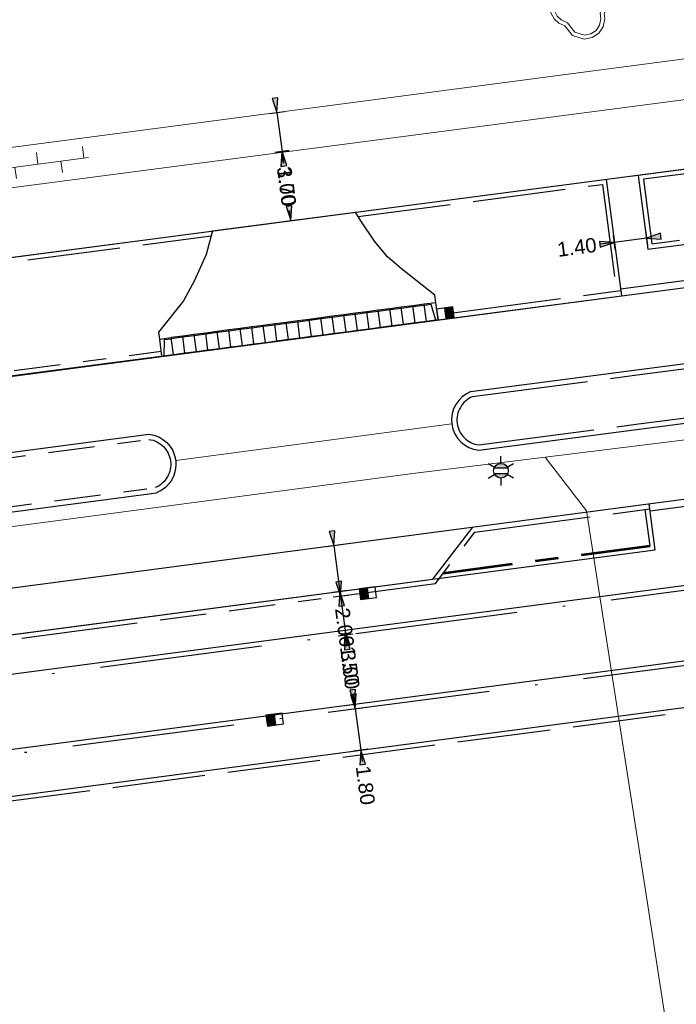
# Model space of a CAD drawing. Header units: metres. Extents: x 231584 to 239351, y 577231 to 577839.
# Tile 28 of 70: x 232095 to 232123, y 577474 to 577516. Entities that reach past the tile are written whole.
import ezdxf

# ---------------------------------------------------------------- set-up
doc = ezdxf.new("R2010")
doc.units = ezdxf.units.M
doc.header["$MEASUREMENT"] = 0
for name, pattern in [('VH-GELEIDEBAND_70_200X150', [11, 7, -2, 0, -2]), ('VH-OPSLUITBAND_100X200_A', [10, 4, -1, 4, -1]), ('VH-OPSLUITBAND_60X200_A', [6, 3, -1, 1, -1]), ('VH-RWSBAND_115X225X200', [14, 5, -1, 2, -1, 2, -1, 1, -1])]:
    doc.linetypes.add(name, pattern=pattern)
doc.layers.get('Defpoints').update_dxf_attribs({"color": 6, "lineweight": 0})
for name, color, linetype, lineweight in [('N-WE-IE-MEUBILAIR_WEGMEUBILAIR_LICHTMAST-S', 7, 'Continuous', 30), ('N-WE-RI-HWA_KOLK_RWSKOLK-S', 150, 'Continuous', 30), ('N-WE-VH-KANTOPSLUITING_BUSHALTEBAND-G', 30, 'Continuous', 30), ('N-WE-VH-KANTOPSLUITING_ELEMENT_INRIT_130 150-S', 7, 'Continuous', 30), ('N-WE-VH-KANTOPSLUITING_GELEIDEBAND_70 200X150-G', 30, 'VH-GELEIDEBAND_70_200X150', 30), ('N-WE-VH-KANTOPSLUITING_OPSLUITBAND_100X200-G', 150, 'VH-OPSLUITBAND_100X200_A', 30), ('N-WE-VH-KANTOPSLUITING_OPSLUITBAND_60X200-GD', 150, 'VH-OPSLUITBAND_60X200_A', 53), ('N-WE-VH-KANTOPSLUITING_TROTTOIRBAND_RWS_115 225X200-G', 6, 'VH-RWSBAND_115X225X200', 30), ('N-WE-VH-KANTVERHARDING-G', 4, 'Continuous', 30), ('S03', 7, 'Continuous', 0), ('s_BOOM', 7, 'Continuous', 0), ('V01', 8, 'Continuous', 0), ('V02', 253, 'Continuous', 0)]:
    doc.layers.add(name, color=color, linetype=linetype, lineweight=lineweight)
doc.styles.add('NLCS', font='arial.ttf')
doc.dimstyles.new('LI_ANNOM_S_AR', dxfattribs={"dimtxt": 2.5, "dimasz": 1, "dimexe": 0, "dimexo": 0, "dimgap": 1, "dimtad": 0, "dimzin": 2, "dimdsep": 46, "dimtxsty": 'NLCS', "dimblk": 'StagDimArrow', "dimcen": 0.09, "dimse1": 1, "dimse2": 1, "dimclrd": 1, "dimclre": 1, "dimclrt": 7, "dimazin": 0, "dimtfac": 1, "dimtdec": 0, "dimtmove": 0, "dimatfit": 1, "dimldrblk": 'StagDimArrow', "dimfxl": 1, "dimtolj": 1, "dimtzin": 2, "dimarcsym": 0})

# ---------------------------------------------------------------- blocks, each defined once
blk = doc.blocks.new('StagDimArrow')
at = {"color": 0}
blk.add_line((0, -12.5), (0, 12.5), dxfattribs=at)
blk.add_lwpolyline([(0, 0), (-25, 5), (-25, -5)], close=True, dxfattribs=at)
at = {"color": 0, "extrusion": (0, 0, -1)}
blk.add_solid([(0, 0), (25, 5), (25, -5)], dxfattribs=at)
blk = doc.blocks.new('*D88')
at = {"color": 1, "linetype": 'Continuous', "lineweight": -2, "transparency": 16777216}
for p, q in [((232106.061, 577511.989), (232106.058, 577512.013)), ((232106.065, 577511.964), (232106.286, 577510.278)), ((232106.289, 577510.253), (232106.351, 577509.783))]:
    blk.add_line(p, q, dxfattribs=at)
at = {"layer": 'Defpoints', "color": 0, "linetype": 'Continuous', "transparency": 16777216}
for p in [(232104.53, 577511.762), (232104.752, 577510.077), (232106.286, 577510.278)]:
    blk.add_point(p, dxfattribs=at)
at = {"color": 1, "linetype": 'Continuous', "lineweight": -2, "transparency": 16777216, "xscale": 0.025, "yscale": 0.025, "zscale": 0.025}
for p, rotation in [((232106.065, 577511.964), 277.4866252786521), ((232106.286, 577510.278), 97.48662527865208)]:
    blk.add_blockref('StagDimArrow', p, dxfattribs=dict(at, rotation=rotation))
at = {"color": 7, "linetype": 'Continuous', "transparency": 16777216, "insert": (232106.486, 577508.76), "char_height": 0.625, "attachment_point": 5, "rotation": 277.4866, "style": 'NLCS'}
blk.add_mtext('\\A1;1.70', dxfattribs=at)
blk = doc.blocks.new('*D90')
at = {"color": 1, "linetype": 'Continuous', "lineweight": -2, "transparency": 16777216}
for p, q in [((232106.283, 577510.253), (232106.337, 577509.842)), ((232106.667, 577507.328), (232106.613, 577507.739))]:
    blk.add_line(p, q, dxfattribs=at)
at = {"layer": 'Defpoints', "color": 0, "linetype": 'Continuous', "transparency": 16777216}
for p in [(232104.752, 577510.077), (232105.142, 577507.102), (232106.671, 577507.303)]:
    blk.add_point(p, dxfattribs=at)
at = {"color": 1, "linetype": 'Continuous', "lineweight": -2, "transparency": 16777216, "xscale": 0.025, "yscale": 0.025, "zscale": 0.025}
for p, rotation in [((232106.28, 577510.277), 97.48662527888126), ((232106.671, 577507.303), 277.4866252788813)]:
    blk.add_blockref('StagDimArrow', p, dxfattribs=dict(at, rotation=rotation))
at = {"color": 7, "linetype": 'Continuous', "transparency": 16777216, "insert": (232106.475, 577508.79), "char_height": 0.625, "attachment_point": 5, "rotation": 277.4866, "style": 'NLCS'}
blk.add_mtext('\\A1;3.00', dxfattribs=at)
blk = doc.blocks.new('*D92')
at = {"color": 1, "linetype": 'Continuous', "lineweight": -2, "transparency": 16777216}
for p, q in [((232108.514, 577493.325), (232108.511, 577493.35)), ((232108.517, 577493.3), (232108.778, 577491.317)), ((232108.781, 577491.292), (232108.843, 577490.821))]:
    blk.add_line(p, q, dxfattribs=at)
at = {"layer": 'Defpoints', "color": 0, "linetype": 'Continuous', "transparency": 16777216}
for p in [(232106.983, 577493.098), (232108.778, 577491.317), (232107.243, 577491.115)]:
    blk.add_point(p, dxfattribs=at)
at = {"color": 1, "linetype": 'Continuous', "lineweight": -2, "transparency": 16777216, "xscale": 0.025, "yscale": 0.025, "zscale": 0.025}
for p, rotation in [((232108.517, 577493.3), 277.4866252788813), ((232108.778, 577491.317), 97.48662527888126)]:
    blk.add_blockref('StagDimArrow', p, dxfattribs=dict(at, rotation=rotation))
at = {"color": 7, "linetype": 'Continuous', "transparency": 16777216, "insert": (232108.982, 577489.765), "char_height": 0.625, "attachment_point": 5, "rotation": 277.4866, "style": 'NLCS'}
blk.add_mtext('\\A1;2.00', dxfattribs=at)
blk = doc.blocks.new('*D94')
at = {"color": 1, "linetype": 'Continuous', "lineweight": -2, "transparency": 16777216}
for p, q in [((232109.022, 577489.408), (232109.076, 577488.997)), ((232109.407, 577486.483), (232109.353, 577486.894))]:
    blk.add_line(p, q, dxfattribs=at)
at = {"layer": 'Defpoints', "color": 0, "linetype": 'Continuous', "transparency": 16777216}
for p in [(232107.465, 577489.228), (232107.882, 577486.257), (232109.41, 577486.458)]:
    blk.add_point(p, dxfattribs=at)
at = {"color": 1, "linetype": 'Continuous', "lineweight": -2, "transparency": 16777216, "xscale": 0.025, "yscale": 0.025, "zscale": 0.025}
for p, rotation in [((232109.019, 577489.432), 97.48662527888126), ((232109.41, 577486.458), 277.4866252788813)]:
    blk.add_blockref('StagDimArrow', p, dxfattribs=dict(at, rotation=rotation))
at = {"color": 7, "linetype": 'Continuous', "transparency": 16777216, "insert": (232109.215, 577487.945), "char_height": 0.625, "attachment_point": 5, "rotation": 277.4866, "style": 'NLCS'}
blk.add_mtext('\\A1;3.00', dxfattribs=at)
blk = doc.blocks.new('*D134')
at = {"color": 1, "linetype": 'Continuous', "lineweight": -2, "transparency": 16777216}
for p, q in [((232120.578, 577506.362), (232120.013, 577506.288)), ((232121.991, 577506.549), (232120.603, 577506.366)), ((232122.016, 577506.552), (232122.04, 577506.555))]:
    blk.add_line(p, q, dxfattribs=at)
at = {"layer": 'Defpoints', "color": 0, "linetype": 'Continuous', "transparency": 16777216}
for p in [(232120.603, 577506.366), (232120.665, 577505.894), (232122.053, 577506.077)]:
    blk.add_point(p, dxfattribs=at)
at = {"color": 1, "linetype": 'Continuous', "lineweight": -2, "transparency": 16777216, "xscale": 0.025, "yscale": 0.025, "zscale": 0.025}
for p, rotation in [((232120.603, 577506.366), 7.507563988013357), ((232121.991, 577506.549), 187.5075639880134)]:
    blk.add_blockref('StagDimArrow', p, dxfattribs=dict(at, rotation=rotation))
at = {"color": 7, "linetype": 'Continuous', "transparency": 16777216, "insert": (232118.991, 577506.153), "char_height": 0.625, "attachment_point": 5, "rotation": 7.5076, "style": 'NLCS'}
blk.add_mtext('\\A1;1.40', dxfattribs=at)
blk = doc.blocks.new('*D150')
at = {"color": 1, "linetype": 'Continuous', "lineweight": -2, "transparency": 16777216}
for p, q in [((232109.439, 577486.285), (232109.436, 577486.31)), ((232109.442, 577486.26), (232109.677, 577484.476)), ((232109.68, 577484.451), (232109.742, 577483.98))]:
    blk.add_line(p, q, dxfattribs=at)
at = {"layer": 'Defpoints', "color": 0, "linetype": 'Continuous', "transparency": 16777216}
for p in [(232107.908, 577486.059), (232107.908, 577484.243), (232109.677, 577484.476)]:
    blk.add_point(p, dxfattribs=at)
at = {"color": 1, "linetype": 'Continuous', "lineweight": -2, "transparency": 16777216, "xscale": 0.025, "yscale": 0.025, "zscale": 0.025}
for p, rotation in [((232109.442, 577486.26), 277.4866252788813), ((232109.677, 577484.476), 97.48662527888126)]:
    blk.add_blockref('StagDimArrow', p, dxfattribs=dict(at, rotation=rotation))
at = {"color": 7, "linetype": 'Continuous', "transparency": 16777216, "insert": (232109.876, 577482.958), "char_height": 0.625, "attachment_point": 5, "rotation": 277.4866, "style": 'NLCS'}
blk.add_mtext('\\A1;1.80', dxfattribs=at)
blk = doc.blocks.new('*D154')
at = {"color": 1, "linetype": 'Continuous', "lineweight": -2, "transparency": 16777216}
for p, q in [((232108.801, 577491.144), (232108.797, 577491.168)), ((232108.804, 577491.119), (232108.999, 577489.632)), ((232109.003, 577489.607), (232109.065, 577489.136))]:
    blk.add_line(p, q, dxfattribs=at)
at = {"layer": 'Defpoints', "color": 0, "linetype": 'Continuous', "transparency": 16777216}
for p in [(232107.27, 577490.917), (232108.999, 577489.632), (232107.465, 577489.43)]:
    blk.add_point(p, dxfattribs=at)
at = {"color": 1, "linetype": 'Continuous', "lineweight": -2, "transparency": 16777216, "xscale": 0.025, "yscale": 0.025, "zscale": 0.025}
for p, rotation in [((232108.804, 577491.119), 277.4866252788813), ((232108.999, 577489.632), 97.48662527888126)]:
    blk.add_blockref('StagDimArrow', p, dxfattribs=dict(at, rotation=rotation))
at = {"color": 7, "linetype": 'Continuous', "transparency": 16777216, "insert": (232109.199, 577488.114), "char_height": 0.625, "attachment_point": 5, "rotation": 277.4866, "style": 'NLCS'}
blk.add_mtext('\\A1;1.50', dxfattribs=at)
blk = doc.blocks.new('N-SIE-WEG_LICHTMAST-SO')
at = {"linetype": 'Continuous'}
h = blk.add_hatch(color=256, dxfattribs=at)
h.paths.add_polyline_path([(-11.6, -5, 0.658505), (11.6, -5)])
h.paths.add_polyline_path([(11.6, 5, 0.658505), (-11.6, 5)])
for p, q in [((0, 12.7), (0, 25.3)), ((-21.9, 12.7), (-11, 6.3)), ((-11.6, 5), (11.6, 5)), ((11, 6.3), (21.9, 12.7)), ((-21.9, -12.7), (-11, -6.3)), ((-11.6, -5), (11.6, -5)), ((0, -12.7), (0, -25.3)), ((21.9, -12.7), (11, -6.3))]:
    blk.add_line(p, q)
at = {"ltscale": 0.5}
blk.add_circle((0, 0), 12.7, dxfattribs=at)
blk = doc.blocks.new('N-SRI-KOLK_RWS-SO')
at = {"linetype": 'Continuous', "extrusion": (0, 0, -1)}
blk.add_hatch(color=256, dxfattribs=at).paths.add_polyline_path([(-11.25, 0), (-11.25, 15), (0, 15), (0, 0)])
at = {"ltscale": 0.1}
blk.add_line((0, 0), (0, 15), dxfattribs=at)
blk.add_3dface([(-11.25, 0), (11.25, 0), (11.25, 15), (-11.25, 15)])
blk.add_3dface([(0, 0), (11.25, 0), (11.25, 15), (0, 15)], dxfattribs=at)
blk = doc.blocks.new('*U28')
for p, q in [((0, 0), (0, 7.5)), ((5, 7.5), (0, 7.5)), ((5, 7), (0, 7)), ((5, 0), (5, 7.5)), ((10, 7.5), (5, 7.5)), ((5, 0), (5, 7.5)), ((10, 7), (5, 7)), ((10, 0), (10, 7.5)), ((15, 7.5), (10, 7.5)), ((10, 0), (10, 7.5)), ((15, 7), (10, 7)), ((15, 0), (15, 7.5)), ((20, 7.5), (15, 7.5)), ((15, 0), (15, 7.5)), ((20, 7), (15, 7)), ((20, 0), (20, 7.5)), ((25, 7.5), (20, 7.5)), ((20, 0), (20, 7.5)), ((25, 7), (20, 7)), ((25, 0), (25, 7.5)), ((30, 7.5), (25, 7.5)), ((25, 0), (25, 7.5)), ((30, 7), (25, 7)), ((30, 0), (30, 7.5)), ((35, 7.5), (30, 7.5)), ((30, 0), (30, 7.5)), ((35, 7), (30, 7)), ((35, 0), (35, 7.5)), ((40, 7.5), (35, 7.5)), ((35, 0), (35, 7.5)), ((40, 7), (35, 7)), ((40, 0), (40, 7.5)), ((45, 7.5), (40, 7.5)), ((40, 0), (40, 7.5)), ((45, 7), (40, 7)), ((45, 0), (45, 7.5)), ((50, 7.5), (45, 7.5)), ((45, 0), (45, 7.5)), ((50, 7), (45, 7)), ((50, 0), (50, 7.5)), ((55, 7.5), (50, 7.5)), ((50, 0), (50, 7.5)), ((55, 7), (50, 7)), ((55, 0), (55, 7.5)), ((60, 7.5), (55, 7.5)), ((55, 0), (55, 7.5)), ((60, 7), (55, 7)), ((60, 0), (60, 7.5)), ((65, 7.5), (60, 7.5)), ((60, 0), (60, 7.5)), ((65, 7), (60, 7)), ((65, 0), (65, 7.5)), ((70, 7.5), (65, 7.5)), ((65, 0), (65, 7.5)), ((70, 7), (65, 7)), ((70, 0), (70, 7.5)), ((75, 7.5), (70, 7.5)), ((70, 0), (70, 7.5)), ((75, 7), (70, 7)), ((75, 0), (75, 7.5)), ((80, 7.5), (75, 7.5)), ((75, 0), (75, 7.5)), ((80, 7), (75, 7)), ((80, 0), (80, 7.5)), ((85, 7.5), (80, 7.5)), ((80, 0), (80, 7.5)), ((85, 7), (80, 7)), ((85, 0), (85, 7.5)), ((90, 7.5), (85, 7.5)), ((85, 0), (85, 7.5)), ((90, 7), (85, 7)), ((90, 0), (90, 7.5)), ((95, 7.5), (90, 7.5)), ((90, 0), (90, 7.5)), ((95, 7), (90, 7)), ((95, 0), (95, 7.5)), ((100, 7.5), (95, 7.5)), ((95, 0), (95, 7.5)), ((100, 7), (95, 7)), ((100, 0), (100, 7.5)), ((105, 7.5), (100, 7.5)), ((100, 0), (100, 7.5)), ((105, 7), (100, 7)), ((105, 0), (105, 7.5)), ((110, 7.5), (105, 7.5)), ((105, 0), (105, 7.5)), ((110, 7), (105, 7)), ((110, 0), (110, 7.5)), ((5, 0), (0, 0)), ((10, 0), (5, 0)), ((15, 0), (10, 0)), ((20, 0), (15, 0)), ((25, 0), (20, 0)), ((30, 0), (25, 0)), ((35, 0), (30, 0)), ((40, 0), (35, 0)), ((45, 0), (40, 0)), ((50, 0), (45, 0)), ((55, 0), (50, 0)), ((60, 0), (55, 0)), ((65, 0), (60, 0)), ((70, 0), (65, 0)), ((75, 0), (70, 0)), ((80, 0), (75, 0)), ((85, 0), (80, 0)), ((90, 0), (85, 0)), ((95, 0), (90, 0)), ((100, 0), (95, 0)), ((105, 0), (100, 0)), ((110, 0), (105, 0))]:
    blk.add_line(p, q)
blk = doc.blocks.new('N-SVH-INRITELEMENT_130 150_180X750X500_RECHTS')
for p, q in [((0, 0), (0, 7.5)), ((5, 7.5), (0, 7.5)), ((3, 7), (0, 7)), ((4.05, 0), (3, 7)), ((5, 0), (5, 7.5)), ((5, 0), (0, 0))]:
    blk.add_line(p, q)
blk = doc.blocks.new('N-SVH-INRITELEMENT_130 150_180X750X500_LINKS')
for p, q in [((0, 0), (0, 7.5)), ((0, 7.5), (5, 7.5)), ((0.95, 0), (2, 7)), ((2, 7), (5, 7)), ((5, 0), (5, 7.5)), ((0, 0), (5, 0))]:
    blk.add_line(p, q)
blk = doc.blocks.new('BOOM')
at = {"lineweight": -2, "flags": 128}
blk.add_lwpolyline([(12.77, 3.98), (12.07, 7.4), (10.16, 10.19), (7.33, 12.08), (3.88, 12.77), (0.42, 12.07), (-2.48, 10.1), (-3.89, 10.21), (-7.35, 9.53), (-10.17, 7.64), (-12.08, 4.85), (-12.77, 1.43), (-12.3, -1.44), (-10.96, -3.92), (-8.89, -5.84), (-6.23, -7.04), (-2.99, -11.2), (2.09, -12.77), (5.54, -12.08), (8.37, -10.19), (10.27, -7.4), (10.97, -3.99), (10.67, -1.68), (12.1, 0.87), (12.77, 3.98)], dxfattribs=at)
blk.add_lwpolyline([(11.02, 3.99), (10.46, 6.72), (8.93, 8.95), (6.67, 10.47), (3.88, 11.02), (1.1, 10.46), (-2.02, 8.34), (-3.79, 8.48), (-6.68, 7.91), (-8.94, 6.39), (-10.47, 4.17), (-11.03, 1.4), (-10.65, -0.87), (-9.58, -2.85), (-7.93, -4.4), (-5.14, -5.66), (-1.97, -9.72), (2.18, -11), (4.87, -10.46), (7.14, -8.95), (8.66, -6.72), (9.24, -3.93), (8.89, -1.34), (10.48, 1.48)], close=True, dxfattribs=at)
blk = doc.blocks.new('OV6')
at = {"color": 0}
for p, q in [((1.96, 5), (1.96, 0)), ((21.96, 5), (21.96, 0)), ((41.96, 5), (41.96, 0)), ((-0.04, 0), (43.96, 0)), ((11.96, 0), (11.96, -5)), ((31.96, 0), (31.96, -5))]:
    blk.add_line(p, q, dxfattribs=at)

msp = doc.modelspace()

# ---------------------------------------------------------------- linework, layer by layer
at = {"layer": 'Defpoints'}
for p, q in [((232120.261, 577509.074), (232121.635, 577509.254)), ((232103.283, 577506.858), (232109.45, 577507.67)), ((232101.703, 577496.966), (232113.599, 577498.536))]:
    msp.add_line(p, q, dxfattribs=at)
at = {"layer": 'N-WE-VH-KANTOPSLUITING_BUSHALTEBAND-G'}
msp.add_line((232120.867, 577504.361), (232141.48, 577507.059), dxfattribs=at)
at = {"layer": 'N-WE-VH-KANTOPSLUITING_BUSHALTEBAND-G', "flags": 128}
msp.add_lwpolyline([(232122.143, 577494.796), (232144.496, 577497.746), (232145.856, 577497.76)], dxfattribs=at)
at = {"layer": 'N-WE-VH-KANTOPSLUITING_GELEIDEBAND_70 200X150-G', "flags": 128}
for points in [[(232149.446, 577494.4), (232146.67, 577494.401), (232033.859, 577479.515)], [(231856.035, 577451.273), (231857.242, 577452.982), (232148.676, 577491.439)]]:
    msp.add_lwpolyline(points, dxfattribs=at)
at = {"layer": 'N-WE-VH-KANTOPSLUITING_OPSLUITBAND_100X200-G'}
for p, q in [((232109.567, 577507.482), (232120.087, 577508.864)), ((232120.087, 577508.864), (232120.693, 577504.263)), ((232121.661, 577509.056), (232121.661, 577509.056)), ((232122.14, 577493.283), (232121.935, 577494.844)), ((231856.1, 577450.814), (232151.714, 577489.822))]:
    msp.add_line(p, q, dxfattribs=at)
at = {"layer": 'N-WE-VH-KANTOPSLUITING_OPSLUITBAND_100X200-G', "flags": 128}
for points in [[(232121.857, 577509.097), (232131.464, 577510.36), (232135.101, 577510.812), (232138.966, 577511.127), (232143.869, 577511.512)], [(232121.859, 577509.081), (232122.225, 577506.301), (232141.267, 577508.757)], [(232040.896, 577497.859), (232044.39, 577498.355), (232050.132, 577499.396), (232055.665, 577500.398), (232093.514, 577505.372), (232103.229, 577506.649)]]:
    msp.add_lwpolyline(points, dxfattribs=at)
at = {"layer": 'N-WE-VH-KANTOPSLUITING_OPSLUITBAND_60X200-GD'}
msp.add_line((232113.237, 577492.108), (232122.14, 577493.283), dxfattribs=at)
at = {"layer": 'N-WE-VH-KANTOPSLUITING_TROTTOIRBAND_RWS_115 225X200-G'}
for p, q in [((232113.326, 577503.291), (232120.876, 577504.287)), ((232120.892, 577504.289), (232120.892, 577504.289)), ((232044.185, 577494.167), (232101.081, 577501.675)), ((232114.493, 577499.713), (232121.376, 577500.621)), ((232114.768, 577497.631), (232121.65, 577498.539)), ((232045.656, 577490.629), (232100.549, 577497.873)), ((232045.925, 577488.546), (232100.823, 577495.791)), ((232114.593, 577493.876), (232122.133, 577494.871))]:
    msp.add_line(p, q, dxfattribs=at)
at = {"layer": 'N-WE-VH-KANTOPSLUITING_TROTTOIRBAND_RWS_115 225X200-G', "flags": 128}
for points in [[(232121.375, 577500.621), (232142.706, 577503.392), (232143.697, 577503.544), (232145.315, 577503.663)], [(232121.651, 577498.539), (232142.976, 577501.309), (232143.98, 577501.463), (232145.524, 577501.577)], [(232040.121, 577484.048), (232042.308, 577482.345), (232112.893, 577491.659), (232114.593, 577493.876)]]:
    msp.add_lwpolyline(points, dxfattribs=at)
at = {"layer": 'N-WE-VH-KANTOPSLUITING_TROTTOIRBAND_RWS_115 225X200-G'}
msp.add_arc((232114.909, 577498.708), 1.087, 112.4789, 262.5554, dxfattribs=at)
at = {"layer": 'N-WE-VH-KANTOPSLUITING_TROTTOIRBAND_RWS_115 225X200-G', "extrusion": (0, 0, -1)}
msp.add_arc((-232100.4, 577496.794), 1.089, 97.8235, 247.1421, dxfattribs=at)
at = {"layer": 'N-WE-VH-KANTVERHARDING-G'}
for p, q in [((232120.247, 577509.071), (232120.906, 577504.064)), ((231776.288, 577458.589), (232120.921, 577504.066)), ((232114.427, 577499.931), (232121.346, 577500.844)), ((232045.627, 577490.852), (232100.548, 577498.099)), ((232114.761, 577497.403), (232121.68, 577498.316)), ((231777.472, 577449.617), (232144.475, 577498.046)), ((232045.954, 577488.323), (232100.881, 577495.571)), ((232122.365, 577493.111), (232122.103, 577495.094)), ((232031.099, 577481.068), (232122.365, 577493.111)), ((231857.129, 577453.168), (232148.375, 577491.6)), ((231856.072, 577451.012), (232151.781, 577490.033))]:
    msp.add_line(p, q, dxfattribs=at)
at = {"layer": 'N-WE-VH-KANTVERHARDING-G', "flags": 128}
for points in [[(232040.806, 577498.048), (232044.359, 577498.552), (232050.097, 577499.592), (232055.634, 577500.596), (232093.488, 577505.571), (232131.439, 577510.558), (232135.081, 577511.011), (232138.95, 577511.326), (232150.141, 577512.206), (232161.343, 577513.087), (232176.206, 577514.286)], [(232120.921, 577504.066), (232141.528, 577506.763), (232145.184, 577507.241), (232149.2, 577507.767), (232159.646, 577509.134), (232168.721, 577509.802), (232171.515, 577509.953), (232176.126, 577510.136)], [(232121.635, 577509.254), (232122.053, 577506.077), (232141.24, 577508.551), (232141.528, 577506.763)], [(232112.915, 577503.766), (232112.865, 577504.089), (232111.435, 577505.219), (232110.834, 577505.742), (232110.268, 577506.412), (232109.687, 577507.288), (232109.45, 577507.669)], [(232103.283, 577506.858), (232103.013, 577505.839), (232102.509, 577504.72), (232102.032, 577503.849), (232100.962, 577502.492), (232101.001, 577502.194)], [(232121.346, 577500.844), (232142.674, 577503.615), (232143.672, 577503.767), (232145.517, 577503.903)], [(232121.68, 577498.316), (232143.008, 577501.086), (232144.006, 577501.239), (232145.77, 577501.369)], [(232149.245, 577494.6), (232146.657, 577494.601), (232033.859, 577479.717)], [(232040.15, 577484.279), (232042.365, 577482.554), (232112.785, 577491.847), (232114.506, 577494.091)]]:
    msp.add_lwpolyline(points, dxfattribs=at)
at = {"layer": 'N-WE-VH-KANTVERHARDING-G'}
msp.add_arc((232114.9, 577498.707), 1.312, 111.1288, 263.9055, dxfattribs=at)
at = {"layer": 'N-WE-VH-KANTVERHARDING-G', "extrusion": (0, 0, -1)}
msp.add_arc((-232100.4, 577496.794), 1.314, 96.4411, 248.5246, dxfattribs=at)
at = {"layer": 'V01', "flags": 128}
for points in [[(232141.528, 577506.763), (232120.921, 577504.066)], [(232120.921, 577504.066), (232089.852, 577500), (232064.423, 577496.672)], [(232117.624, 577497.105), (232124.475, 577497.951), (232124.709, 577497.968)], [(232065.194, 577490.201), (232111.927, 577496.402), (232117.624, 577497.105)]]:
    msp.add_lwpolyline(points, dxfattribs=at)
at = {"layer": 'V02', "flags": 128}
for points in [[(232184.402, 577519.626), (232180.766, 577519.369), (232160.97, 577517.772), (232138.575, 577516.011), (232134.6, 577515.687), (232130.843, 577515.22), (232099.077, 577511.045), (232092.39, 577510.167)], [(232015.455, 577497.78), (232021.948, 577498.631), (232034.228, 577500.248), (232040.31, 577501.048), (232040.382, 577501.058), (232043.879, 577501.537), (232054.656, 577503.48), (232060.049, 577504.186), (232131.908, 577513.6), (232134.881, 577513.946), (232136.801, 577514.137), (232145.327, 577514.791), (232161.466, 577516.085), (232184.573, 577517.959)], [(232121.635, 577509.254), (232128.214, 577510.116), (232131.452, 577510.523), (232134.17, 577510.948), (232136.081, 577511.069), (232138.285, 577511.24), (232144.647, 577511.745)], [(232120.261, 577509.074), (232121.635, 577509.254)], [(232141.528, 577506.763), (232141.24, 577508.551), (232122.053, 577506.077), (232121.635, 577509.254)], [(232040.74, 577498.185), (232044.269, 577498.634), (232055.305, 577500.495), (232064.04, 577501.711), (232120.261, 577509.074)], [(232120.261, 577509.074), (232120.921, 577504.066)], [(232117.624, 577497.105), (232119.4, 577494.793), (232122.017, 577477.963), (232122.829, 577472.742), (232123.13, 577470.811), (232125.434, 577456.825)]]:
    msp.add_lwpolyline(points, dxfattribs=at)

# ---------------------------------------------------------------- block references
at = {"xscale": 0.1, "yscale": 0.1, "zscale": 0.1, "rotation": 7.517168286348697}
msp.add_blockref('*U28', (232101.606, 577501.517), dxfattribs=at)
at = {"layer": 'N-WE-IE-MEUBILAIR_WEGMEUBILAIR_LICHTMAST-S', "xscale": 0.025, "yscale": 0.025, "zscale": 0.025}
msp.add_blockref('N-SIE-WEG_LICHTMAST-SO', (232115.715, 577496.52), dxfattribs=at)
at = {"layer": 'N-WE-RI-HWA_KOLK_RWSKOLK-S'}
for p, xscale, yscale, zscale, rotation in [((232113.355, 577503.068), 0.0313, 0.0313, 0.0313, 7.547711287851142), ((232109.952, 577491.473), 0.03129999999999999, 0.03129999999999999, 0.03129999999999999, 187.4866252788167), ((232105.942, 577486.026), 0.03129999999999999, 0.03129999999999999, 0.03129999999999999, 187.4866252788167)]:
    msp.add_blockref('N-SRI-KOLK_RWS-SO', p, dxfattribs=dict(at, xscale=xscale, yscale=yscale, zscale=zscale, rotation=rotation))
at = {"layer": 'N-WE-VH-KANTOPSLUITING_ELEMENT_INRIT_130 150-S', "xscale": 0.1, "yscale": 0.1, "zscale": 0.1, "rotation": 7.517168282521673}
for name, p in [('N-SVH-INRITELEMENT_130 150_180X750X500_RECHTS', (232112.512, 577502.956)), ('N-SVH-INRITELEMENT_130 150_180X750X500_LINKS', (232101.111, 577501.452))]:
    msp.add_blockref(name, p, dxfattribs=at)
at = {"layer": 'S03', "xscale": 0.1, "yscale": 0.1, "zscale": 0.1, "rotation": 7.463617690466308}
msp.add_blockref('OV6', (232093.586, 577509.452), dxfattribs=at)
at = {"layer": 's_BOOM', "xscale": 0.1, "yscale": 0.1, "zscale": 0.1}
msp.add_blockref('BOOM', (232119.1, 577516.4), dxfattribs=at)

# ---------------------------------------------------------------- dimensions: what is measured, and where the dimension line sits
at = {"color": 1, "linetype": 'Continuous'}
for base, p1, p2, angle, picture, middle in [((232106.286, 577510.278), (232104.53, 577511.762), (232104.752, 577510.077), 277.4866, '*D88', (232106.486, 577508.76)), ((232120.603, 577506.366), (232122.053, 577506.077), (232120.665, 577505.894), 187.5076, '*D134', (232118.991, 577506.153)), ((232108.778, 577491.317), (232106.983, 577493.098), (232107.243, 577491.115), 277.4866, '*D92', (232108.982, 577489.765)), ((232108.999, 577489.632), (232107.27, 577490.917), (232107.465, 577489.43), 277.4866, '*D154', (232109.199, 577488.114)), ((232109.677, 577484.476), (232107.908, 577486.059), (232107.908, 577484.243), 277.4866, '*D150', (232109.876, 577482.958))]:
    dim = msp.add_linear_dim(base=base, p1=p1, p2=p2, angle=angle, dimstyle='LI_ANNOM_S_AR', override={"dimscale": 0, "dimtxt": 0.625, "dimasz": 0.025, "dimgap": 0.25, "dimcen": 0.0225}, dxfattribs=at)
    dim.commit()
    dim.dimension.update_dxf_attribs({"geometry": picture, "text_midpoint": middle, "dimtype": 160})
for base, p1, p2, picture, middle in [((232106.671, 577507.303), (232104.752, 577510.077), (232105.142, 577507.102), '*D90', (232106.475, 577508.79)), ((232109.41, 577486.458), (232107.465, 577489.228), (232107.882, 577486.257), '*D94', (232109.215, 577487.945))]:
    dim = msp.add_linear_dim(base=base, p1=p1, p2=p2, angle=277.4866, dimstyle='LI_ANNOM_S_AR', override={"dimscale": 0, "dimtxt": 0.625, "dimasz": 0.025, "dimgap": 0.25, "dimcen": 0.0225}, dxfattribs=at)
    dim.commit()
    dim.dimension.update_dxf_attribs({"geometry": picture, "text_midpoint": middle})

doc.saveas('drawing.dxf')
